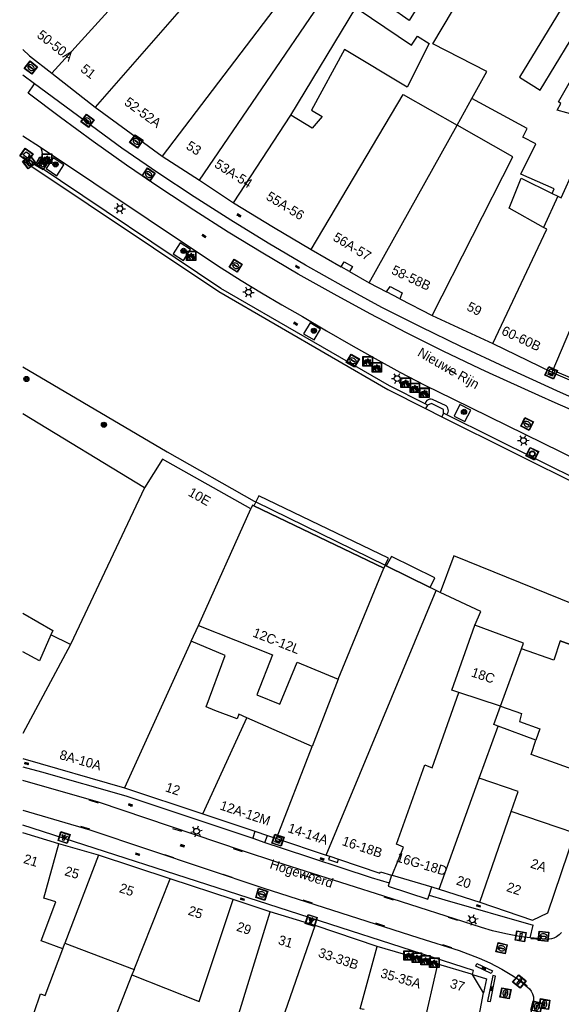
# Model space of a CAD drawing. Header units: metres. Extents: x 93870 to 95789, y 463036 to 464040.
# Tile 55 of 256: x 93872 to 93928, y 463469 to 463572. Entities that reach past the tile are written whole.
import ezdxf
from ezdxf.enums import TextEntityAlignment as Align

# ---------------------------------------------------------------- set-up
doc = ezdxf.new("R2010")
doc.units = ezdxf.units.M
doc.header["$LTSCALE"] = 25.4
for name, color, linetype in [('B_BEBOUWINGSGRENS_0', 1, 'Continuous'), ('B_LUIFEL_1', 200, 'Continuous'), ('B_OVERBOUWLIJN_LIJN_1', 7, 'Continuous'), ('B_TUSSENMUUR_0', 7, 'Continuous'), ('G_GRENS_ALGEMEEN_0', 7, 'Continuous'), ('K_STEIGER_1', 1, 'Continuous'), ('Q_BOOM_0', 3, 'Continuous'), ('Q_BRANDKRAAN_0', 5, 'Continuous'), ('Q_CAI-KAST_0', 10, 'Continuous'), ('Q_DRUKKNOPPAAL_0', 132, 'Continuous'), ('Q_ELEKTRAKAST_0', 7, 'Continuous'), ('Q_FIETSENREK_0', 6, 'Continuous'), ('Q_INSPECTIE_OF_RIOOLPUT_0', 253, 'Continuous'), ('Q_KOLK_0', 254, 'Continuous'), ('Q_LICHTMAST_0', 2, 'Continuous'), ('Q_LICHTPUNT_0', 7, 'Continuous'), ('Q_LIJNAFWATERING_LIJN_0', 7, 'Continuous'), ('Q_MEERRING_0', 7, 'Continuous'), ('Q_VERKEERSBORDPAAL_0', 40, 'Continuous'), ('Q_WATERLEIDINGPUT_0', 5, 'Continuous'), ('Q_ZAND_ZOUTBAK_0', 7, 'Continuous'), ('S_GBKN_SYMBOOL_OV_GROOT_0', 7, 'Continuous'), ('V_WEGGRENS_0', 7, 'Continuous'), ('W_KADEMUUR_30CM_0', 10, 'Continuous'), ('W_WATERGRENS_0', 5, 'Continuous'), ('Z_GBKN_HUISNUMMER_0', 252, 'Continuous'), ('Z_STRAATNAAM_0', 252, 'Continuous')]:
    doc.layers.add(name, color=color, linetype=linetype)

# ---------------------------------------------------------------- blocks, each defined once
blk = doc.blocks.new('Q_ZAND_ZOUTBAK')
for points in [[(-0.5, 0.5), (0.5, 0.5), (0.5, -0.5), (-0.5, -0.5)], [(-0.34, 0.2), (0.33, 0.2), (0.19, -0.25), (-0.2, -0.25)]]:
    blk.add_lwpolyline(points, close=True)
blk.add_lwpolyline([(-0.44, 0.46), (0.44, 0.46, -0.414214), (0.46, 0.44), (0.46, -0.44, -0.414214), (0.44, -0.46), (-0.44, -0.46, -0.414214), (-0.46, -0.44), (-0.46, 0.44), (-0.46, 0.44), (-0.46, 0.45), (-0.46, 0.45), (-0.46, 0.45), (-0.46, 0.45), (-0.46, 0.45), (-0.46, 0.45), (-0.46, 0.46), (-0.46, 0.46), (-0.46, 0.46), (-0.45, 0.46), (-0.45, 0.46), (-0.45, 0.46), (-0.45, 0.46), (-0.45, 0.46), (-0.45, 0.46), (-0.44, 0.46), (-0.44, 0.46)], format="xyb")
blk = doc.blocks.new('Q_ELEKTRAKAST')
for points in [[(-0.5, 0.5), (0.5, 0.5), (0.5, -0.5), (-0.5, -0.5)], [(-0.26, 0.26), (0.25, 0.26), (0.25, 0.19), (-0.26, 0.19)], [(-0.26, 0.11), (0.25, 0.11), (0.25, -0.33), (-0.26, -0.33)]]:
    blk.add_lwpolyline(points, close=True)
blk.add_lwpolyline([(-0.44, 0.46), (0.44, 0.46, -0.414214), (0.46, 0.44), (0.46, -0.44, -0.414214), (0.44, -0.46), (-0.44, -0.46, -0.414214), (-0.46, -0.44), (-0.46, 0.44), (-0.46, 0.44), (-0.46, 0.45), (-0.46, 0.45), (-0.46, 0.45), (-0.46, 0.45), (-0.46, 0.45), (-0.46, 0.45), (-0.46, 0.46), (-0.46, 0.46), (-0.46, 0.46), (-0.45, 0.46), (-0.45, 0.46), (-0.45, 0.46), (-0.45, 0.46), (-0.45, 0.46), (-0.45, 0.46), (-0.44, 0.46), (-0.44, 0.46)], format="xyb")
blk.add_lwpolyline([(-0.18, 0, -1), (-0.18, -0.07, -1)], format="xyb", close=True)
blk.add_lwpolyline([(0.04, 0.09), (-0.06, -0.11), (0.04, -0.11), (-0.06, -0.31)])
blk = doc.blocks.new('Q_CAI-KAST')
for points in [[(-0.5, 0.5), (0.5, 0.5), (0.5, -0.5), (-0.5, -0.5)], [(-0.26, 0.26), (0.25, 0.26), (0.25, 0.19), (-0.26, 0.19)], [(-0.26, 0.11), (0.25, 0.11), (0.25, -0.33), (-0.26, -0.33)]]:
    blk.add_lwpolyline(points, close=True)
blk.add_lwpolyline([(-0.44, 0.46), (0.44, 0.46, -0.414214), (0.46, 0.44), (0.46, -0.44, -0.414214), (0.44, -0.46), (-0.44, -0.46, -0.414214), (-0.46, -0.44), (-0.46, 0.44), (-0.46, 0.44), (-0.46, 0.45), (-0.46, 0.45), (-0.46, 0.45), (-0.46, 0.45), (-0.46, 0.45), (-0.46, 0.45), (-0.46, 0.46), (-0.46, 0.46), (-0.46, 0.46), (-0.45, 0.46), (-0.45, 0.46), (-0.45, 0.46), (-0.45, 0.46), (-0.45, 0.46), (-0.45, 0.46), (-0.44, 0.46), (-0.44, 0.46)], format="xyb")
blk.add_circle((-0.18, -0.03), 0.0354)
blk = doc.blocks.new('Q_LICHTMAST')
for points in [[(-0.26, 0.15), (-0.52, 0.3)], [(0, 0.3), (0, 0.6)], [(0.26, 0.15), (0.52, 0.3)], [(-0.26, -0.15), (-0.52, -0.3)], [(0, -0.3), (0, -0.6)], [(0.26, -0.15), (0.52, -0.3)]]:
    blk.add_lwpolyline(points)
blk.add_circle((0, 0), 0.3)
blk = doc.blocks.new('Q_VERKEERSBORDPAAL')
for points in [[(-0.5, 0.5), (0.5, 0.5), (0.5, -0.5), (-0.5, -0.5)], [(-0.08, 0.33), (0.07, 0.33), (0.07, -0.33), (-0.08, -0.33)]]:
    blk.add_lwpolyline(points, close=True)
blk.add_lwpolyline([(-0.44, 0.46), (0.44, 0.46, -0.414214), (0.46, 0.44), (0.46, -0.44, -0.414214), (0.44, -0.46), (-0.44, -0.46, -0.414214), (-0.46, -0.44), (-0.46, 0.44), (-0.46, 0.44), (-0.46, 0.45), (-0.46, 0.45), (-0.46, 0.45), (-0.46, 0.45), (-0.46, 0.45), (-0.46, 0.45), (-0.46, 0.46), (-0.46, 0.46), (-0.46, 0.46), (-0.45, 0.46), (-0.45, 0.46), (-0.45, 0.46), (-0.45, 0.46), (-0.45, 0.46), (-0.45, 0.46), (-0.44, 0.46), (-0.44, 0.46)], format="xyb")
blk = doc.blocks.new('Q_DRUKKNOPPAAL')
for points in [[(-0.5, 0.5), (0.5, 0.5), (0.5, -0.5), (-0.5, -0.5)], [(-0.08, 0.33), (0.07, 0.33), (0.07, -0.33), (-0.08, -0.33)]]:
    blk.add_lwpolyline(points, close=True)
blk.add_lwpolyline([(-0.44, 0.46), (0.44, 0.46, -0.414214), (0.46, 0.44), (0.46, -0.44, -0.414214), (0.44, -0.46), (-0.44, -0.46, -0.414214), (-0.46, -0.44), (-0.46, 0.44), (-0.46, 0.44), (-0.46, 0.45), (-0.46, 0.45), (-0.46, 0.45), (-0.46, 0.45), (-0.46, 0.45), (-0.46, 0.45), (-0.46, 0.46), (-0.46, 0.46), (-0.46, 0.46), (-0.45, 0.46), (-0.45, 0.46), (-0.45, 0.46), (-0.45, 0.46), (-0.45, 0.46), (-0.45, 0.46), (-0.44, 0.46), (-0.44, 0.46)], format="xyb")
blk = doc.blocks.new('Q_WATERLEIDINGPUT')
blk.add_lwpolyline([(-0.5, 0.5), (0.5, 0.5), (0.5, -0.5), (-0.5, -0.5)], close=True)
for points in [[(-0.44, 0.46), (0.44, 0.46, -0.414214), (0.46, 0.44), (0.46, -0.44, -0.414214), (0.44, -0.46), (-0.44, -0.46, -0.414214), (-0.46, -0.44), (-0.46, 0.44), (-0.46, 0.44), (-0.46, 0.45), (-0.46, 0.45), (-0.46, 0.45), (-0.46, 0.45), (-0.46, 0.45), (-0.46, 0.45), (-0.46, 0.46), (-0.46, 0.46), (-0.46, 0.46), (-0.45, 0.46), (-0.45, 0.46), (-0.45, 0.46), (-0.45, 0.46), (-0.45, 0.46), (-0.45, 0.46), (-0.44, 0.46), (-0.44, 0.46)], [(-0.34, 0.1, 0.380426), (-0.28, -0.18)], [(-0.01, 0.27, 0.240218), (-0.34, 0.1)], [(-0.19, 0.04, 0.853344), (-0.19, -0.03)], [(0.33, 0.11, 0.240191), (-0.01, 0.27)], [(0.18, -0.03, 0.849746), (0.18, 0.04)], [(0.27, -0.18, 0.380426), (0.33, 0.11)], [(-0.28, -0.18, 0.148452), (0.01, -0.26)], [(0.01, -0.26, 0.131742), (0.27, -0.18)]]:
    blk.add_lwpolyline(points, format="xyb")
for points in [[(-0.19, 0.04), (0.18, 0.04)], [(0.18, -0.03), (-0.19, -0.03)]]:
    blk.add_lwpolyline(points)
blk = doc.blocks.new('Q_BRANDKRAAN')
blk.add_lwpolyline([(-0.5, 0.5), (0.5, 0.5), (0.5, -0.5), (-0.5, -0.5)], close=True)
for points in [[(-0.44, 0.46), (0.44, 0.46, -0.414214), (0.46, 0.44), (0.46, -0.44, -0.414214), (0.44, -0.46), (-0.44, -0.46, -0.414214), (-0.46, -0.44), (-0.46, 0.44), (-0.46, 0.44), (-0.46, 0.45), (-0.46, 0.45), (-0.46, 0.45), (-0.46, 0.45), (-0.46, 0.45), (-0.46, 0.45), (-0.46, 0.46), (-0.46, 0.46), (-0.46, 0.46), (-0.45, 0.46), (-0.45, 0.46), (-0.45, 0.46), (-0.45, 0.46), (-0.45, 0.46), (-0.45, 0.46), (-0.44, 0.46), (-0.44, 0.46)], [(-0.34, 0.1, 0.380426), (-0.28, -0.18)], [(-0.01, 0.27, 0.240218), (-0.34, 0.1)], [(-0.19, 0.04, 0.853344), (-0.19, -0.03)], [(0.33, 0.11, 0.240191), (-0.01, 0.27)], [(0.18, -0.03, 0.849746), (0.18, 0.04)], [(0.27, -0.18, 0.380426), (0.33, 0.11)], [(-0.28, -0.18, 0.148452), (0.01, -0.26)], [(0.01, -0.26, 0.131742), (0.27, -0.18)]]:
    blk.add_lwpolyline(points, format="xyb")
for points in [[(-0.19, 0.04), (0.18, 0.04)], [(0.18, -0.03), (-0.19, -0.03)]]:
    blk.add_lwpolyline(points)
blk = doc.blocks.new('Q_INSPECTIE_OF_RIOOLPUT')
blk.add_lwpolyline([(-0.5, 0.5), (0.5, 0.5), (0.5, -0.5), (-0.5, -0.5)], close=True)
for points in [[(-0.44, 0.46), (0.44, 0.46, -0.414214), (0.46, 0.44), (0.46, -0.44, -0.414214), (0.44, -0.46), (-0.44, -0.46, -0.414214), (-0.46, -0.44), (-0.46, 0.44), (-0.46, 0.44), (-0.46, 0.45), (-0.46, 0.45), (-0.46, 0.45), (-0.46, 0.45), (-0.46, 0.45), (-0.46, 0.45), (-0.46, 0.46), (-0.46, 0.46), (-0.46, 0.46), (-0.45, 0.46), (-0.45, 0.46), (-0.45, 0.46), (-0.45, 0.46), (-0.45, 0.46), (-0.45, 0.46), (-0.44, 0.46), (-0.44, 0.46)], [(-0.34, 0.1, 0.380426), (-0.28, -0.18)], [(-0.01, 0.27, 0.240218), (-0.34, 0.1)], [(-0.19, 0.04, 0.853344), (-0.19, -0.03)], [(0.33, 0.11, 0.240191), (-0.01, 0.27)], [(0.18, -0.03, 0.849746), (0.18, 0.04)], [(0.27, -0.18, 0.380426), (0.33, 0.11)], [(-0.28, -0.18, 0.148452), (0.01, -0.26)], [(0.01, -0.26, 0.131742), (0.27, -0.18)]]:
    blk.add_lwpolyline(points, format="xyb")
for points in [[(-0.19, 0.04), (0.18, 0.04)], [(0.18, -0.03), (-0.19, -0.03)]]:
    blk.add_lwpolyline(points)
blk = doc.blocks.new('Q_KOLK')
blk.add_lwpolyline([(-0.5, 0.5), (0.5, 0.5), (0.5, -0.5), (-0.5, -0.5)], close=True)
for points in [[(-0.44, 0.46), (0.44, 0.46, -0.414214), (0.46, 0.44), (0.46, -0.44, -0.414214), (0.44, -0.46), (-0.44, -0.46, -0.414214), (-0.46, -0.44), (-0.46, 0.44, -0.414214), (-0.44, 0.46)], [(-0.34, 0.1, 0.380426), (-0.28, -0.18)], [(-0.01, 0.27, 0.240218), (-0.34, 0.1)], [(-0.19, 0.04, 0.853344), (-0.19, -0.03)], [(0.33, 0.11, 0.240191), (-0.01, 0.27)], [(0.18, -0.03, 0.849746), (0.18, 0.04)], [(0.27, -0.18, 0.380426), (0.33, 0.11)], [(-0.28, -0.18, 0.148452), (0.01, -0.26)], [(0.01, -0.26, 0.131742), (0.27, -0.18)]]:
    blk.add_lwpolyline(points, format="xyb")
for points in [[(-0.19, 0.04), (0.18, 0.04)], [(0.18, -0.03), (-0.19, -0.03)]]:
    blk.add_lwpolyline(points)
blk = doc.blocks.new('Q_MEERRING')
blk.add_lwpolyline([(-0.5, 0.5), (0.5, 0.5), (0.5, -0.5), (-0.5, -0.5)], close=True)
blk.add_lwpolyline([(-0.44, 0.46), (0.44, 0.46, -0.414214), (0.46, 0.44), (0.46, -0.44, -0.414214), (0.44, -0.46), (-0.44, -0.46, -0.414214), (-0.46, -0.44), (-0.46, 0.44), (-0.46, 0.44), (-0.46, 0.45), (-0.46, 0.45), (-0.46, 0.45), (-0.46, 0.45), (-0.46, 0.45), (-0.46, 0.45), (-0.46, 0.46), (-0.46, 0.46), (-0.46, 0.46), (-0.45, 0.46), (-0.45, 0.46), (-0.45, 0.46), (-0.45, 0.46), (-0.45, 0.46), (-0.45, 0.46), (-0.44, 0.46), (-0.44, 0.46)], format="xyb")
for radius in [0.3, 0.3, 0.25, 0.25]:
    blk.add_circle((0, 0), radius)
blk = doc.blocks.new('Q_FIETSENREK')
for points in [[(-0.5, 0.5), (0.5, 0.5), (0.5, -0.5), (-0.5, -0.5)], [(-0.06, 0.15), (0.18, 0.05), (0.04, -0.09)]]:
    blk.add_lwpolyline(points, close=True)
for points in [[(-0.44, 0.46), (0.44, 0.46, -0.414214), (0.46, 0.44), (0.46, -0.44, -0.414214), (0.44, -0.46), (-0.44, -0.46, -0.414214), (-0.46, -0.44), (-0.46, 0.44), (-0.46, 0.44), (-0.46, 0.45), (-0.46, 0.45), (-0.46, 0.45), (-0.46, 0.45), (-0.46, 0.45), (-0.46, 0.45), (-0.46, 0.46), (-0.46, 0.46), (-0.46, 0.46), (-0.45, 0.46), (-0.45, 0.46), (-0.45, 0.46), (-0.45, 0.46), (-0.45, 0.46), (-0.45, 0.46), (-0.44, 0.46), (-0.44, 0.46)], [(-0.18, 0.11, 0.847256), (-0.32, -0.14)], [(-0.19, 0.08, 0.842492), (-0.3, -0.12)], [(-0.17, 0.06, 0.053288), (-0.19, 0.08)], [(-0.19, -0.13, 0.502492), (-0.15, 0.04)], [(-0.15, 0.09, 0.06236), (-0.18, 0.11)], [(-0.16, -0.16, 0.494489), (-0.12, 0.07)], [(-0.32, -0.14, 0.089606), (-0.42, -0.35)], [(-0.3, -0.16, 0.110942), (-0.37, -0.35)], [(-0.29, -0.1, 0.006942), (-0.3, -0.12)], [(-0.3, -0.16, 0.02458), (-0.28, -0.17)], [(-0.21, -0.1, 0.381614), (-0.29, -0.1)], [(-0.22, -0.14, 0.533998), (-0.28, -0.14)], [(-0.28, -0.14, 0.009682), (-0.27, -0.14)], [(-0.28, -0.17, 0.148109), (-0.2, -0.17)], [(-0.27, -0.14, 0.120201), (-0.22, -0.14)], [(-0.22, -0.14, 0.003554), (-0.22, -0.14)], [(-0.19, -0.13, 0.017985), (-0.21, -0.1)], [(-0.12, -0.35, 0.075837), (-0.2, -0.17)], [(-0.08, -0.35, 0.094234), (-0.16, -0.16)], [(0.1, -0.16, 0.385208), (0.19, -0.33)], [(0.21, -0.05, 0.224648), (0.11, -0.13)], [(0.13, -0.17, 0.376993), (0.2, -0.3)], [(0.21, -0.09, 0.20829), (0.14, -0.14)], [(0.19, -0.33, 1), (0.29, -0.06)], [(0.2, -0.3, 1), (0.28, -0.09)], [(0.29, -0.06, 0.086253), (0.24, -0.05)], [(0.28, -0.09, 0.079305), (0.24, -0.08)]]:
    blk.add_lwpolyline(points, format="xyb")
for points in [[(-0.17, 0.06), (-0.26, -0.04), (-0.24, -0.06), (-0.15, 0.04)], [(0.08, 0.22), (0, 0.25), (-0.15, 0.09)], [(-0.12, 0.07), (-0.09, 0.11), (0.02, -0.13), (0.1, -0.16)], [(0.24, -0.05), (0.23, 0.05), (0.26, 0.09), (0.3, 0.08), (0.31, 0.11), (0.19, 0.15), (0.18, 0.12), (0.23, 0.1), (0.21, 0.08), (-0.04, 0.17), (0, 0.22), (0.07, 0.19), (0.08, 0.22)], [(0.21, -0.05), (0.2, 0.03), (0.06, -0.11)], [(-0.42, -0.35), (-0.37, -0.35)], [(-0.12, -0.35), (-0.08, -0.35)], [(0.06, -0.11), (0.11, -0.13)], [(0.13, -0.17), (0.25, -0.22), (0.24, -0.08)], [(0.14, -0.14), (0.22, -0.17), (0.21, -0.09)]]:
    blk.add_lwpolyline(points)
blk = doc.blocks.new('Q_LICHTPUNT')
for points in [[(-0.5, 0.5), (0.5, 0.5), (0.5, -0.5), (-0.5, -0.5)], [(-0.46, 0.46), (0.46, 0.46), (0.46, -0.46), (-0.46, -0.46)], [(-0.12, 0.08), (-0.08, 0.05), (-0.26, -0.23), (-0.3, -0.2)], [(-0.03, 0.03), (0.02, 0.03), (0.02, -0.3), (-0.03, -0.3)], [(0.08, 0.05), (0.12, 0.08), (0.29, -0.21), (0.25, -0.24)]]:
    blk.add_lwpolyline(points, close=True)
blk.add_circle((0, 0.21), 0.103)
blk = doc.blocks.new('Q_BOOM')
for radius in [0.27, 0.18, 0.09]:
    blk.add_circle((0, 0), radius)
blk = doc.blocks.new('S_GBKN_SYMBOOL_OV_GROOT')
for points in [[(-0.21875, 0.0625), (0.21875, 0.0625)], [(-0.21875, 0), (0.21875, 0)], [(-0.1875, 0.0625), (-0.1875, 0)], [(-0.125, 0.09375), (-0.125, 0.0625)], [(-0.125, 0), (-0.125, -0.0625)], [(-0.0625, 0.0625), (-0.0625, 0)], [(0, 0.09375), (0, 0.0625)], [(0, 0), (0, -0.0625)], [(0.0625, 0.0625), (0.0625, 0)], [(0.125, 0.09375), (0.125, 0.0625)], [(0.125, 0), (0.125, -0.0625)], [(0.1875, 0.0625), (0.1875, 0)], [(-0.21875, -0.0625), (0.21875, -0.0625)], [(-0.1875, -0.0625), (-0.1875, -0.09375)], [(-0.0625, -0.0625), (-0.0625, -0.09375)], [(0.0625, -0.0625), (0.0625, -0.09375)], [(0.1875, -0.0625), (0.1875, -0.09375)]]:
    blk.add_lwpolyline(points)

msp = doc.modelspace()

# ---------------------------------------------------------------- linework, layer by layer
at = {"layer": 'B_BEBOUWINGSGRENS_0'}
for p, q in [((93874.91, 463566.67), (93879.47, 463563.1)), ((93879.47, 463563.1), (93886.47, 463557.98)), ((93886.47, 463557.98), (93890.38, 463555.47)), ((93890.38, 463555.47), (93893.94, 463553.09)), ((93927.84, 463553.79), (93926.37, 463550.53)), ((93927.26, 463554.08), (93927.84, 463553.79)), ((93914.71, 463541.3), (93921.07, 463538.37)), ((93884.63, 463523.29), (93871.9, 463531.03)), ((93909.64, 463514.87), (93896.05, 463521.39)), ((93909.78, 463515.18), (93909.64, 463514.87)), ((93909.91, 463515.11), (93909.78, 463515.18)), ((93914.5, 463512.86), (93909.91, 463515.11)), ((93915.11, 463512.56), (93914.5, 463512.86)), ((93915.56, 463512.35), (93915.11, 463512.56)), ((93889.51, 463507.23), (93890.28, 463508.87)), ((93890.28, 463508.87), (93898.01, 463505.83)), ((93935.17, 463504.62), (93928.11, 463507.28)), ((93904.86, 463503.26), (93902.14, 463496.24)), ((93921.86, 463500.43), (93924.06, 463499.68)), ((93902.14, 463496.24), (93895.31, 463499.23)), ((93925.57, 463496.9), (93921.61, 463498.35)), ((93898.41, 463486.61), (93902.14, 463496.24)), ((93871.9, 463494.98), (93882.53, 463491.91)), ((93882.53, 463491.91), (93890.72, 463489.17)), ((93890.72, 463489.17), (93896.16, 463487.36)), ((93875.67, 463486.04), (93871.9, 463487.19)), ((93896.16, 463487.36), (93897.47, 463486.92)), ((93926.8, 463478.82), (93929.62, 463487.16)), ((93897.47, 463486.92), (93898.41, 463486.61)), ((93898.41, 463486.61), (93903.61, 463484.87)), ((93879.79, 463484.85), (93875.67, 463486.04)), ((93887.29, 463482.39), (93879.79, 463484.85)), ((93903.61, 463484.87), (93904, 463484.74)), ((93904, 463484.74), (93904.91, 463484.44)), ((93893.89, 463480.23), (93887.29, 463482.39)), ((93910.45, 463482.77), (93910.52, 463482.75)), ((93910.52, 463482.75), (93914.67, 463481.54)), ((93914.67, 463481.54), (93915.43, 463481.3)), ((93915.43, 463481.3), (93919.7, 463479.94)), ((93897.75, 463478.94), (93893.89, 463480.23)), ((93902.47, 463477.5), (93897.75, 463478.94)), ((93908.96, 463475.29), (93902.47, 463477.5)), ((93915.29, 463473.46), (93908.96, 463475.29)), ((93918.82, 463472.4), (93915.29, 463473.46)), ((93918.94, 463472.36), (93918.82, 463472.4))]:
    msp.add_line(p, q, dxfattribs=at)
for points in [[(93923.84, 463566.25), (93926, 463564.89), (93930.72, 463572.63), (93928.57, 463574.01), (93923.84, 463566.25)], [(93899.93, 463562.27), (93906.74, 463573.5), (93906.96, 463573.35)], [(93906.96, 463573.35), (93912.56, 463569.6), (93913.17, 463570.54), (93914.41, 463569.76), (93912.09, 463565.2), (93905.54, 463569.13), (93902.1, 463562.79), (93903.2, 463562.14), (93902.16, 463560.91), (93899.93, 463562.27)], [(93871.9, 463569.13), (93872.59, 463568.49), (93874.91, 463566.67)], [(93931.83, 463561.66), (93927.78, 463562.79), (93928.18, 463563.5), (93927.91, 463563.67), (93929.17, 463565.86), (93932.8, 463563.74)], [(93926.37, 463550.53), (93922.75, 463552.53), (93924.01, 463555.69), (93927.26, 463554.08)], [(93893.94, 463553.09), (93898.1, 463550.56), (93902.05, 463548.21)], [(93902.05, 463548.21), (93905.19, 463546.4), (93905.49, 463546.93), (93906.36, 463546.43), (93906.05, 463545.9), (93908.11, 463544.72)], [(93908.11, 463544.72), (93909.92, 463543.78), (93910.3, 463544.33), (93911.57, 463543.68), (93911.33, 463543.05), (93914.71, 463541.3)], [(93921.07, 463538.37), (93927.15, 463535.41), (93927.25, 463535.37)], [(93927.25, 463535.37), (93927.66, 463535.19), (93927.76, 463535.42), (93929.16, 463534.81), (93929.54, 463535.46), (93930.27, 463535.15), (93930.54, 463535.02), (93930.32, 463534.33), (93933.26, 463533.04), (93933.64, 463533.68), (93934.56, 463533.27), (93934.19, 463532.35), (93934.56, 463532.19)], [(93895.74, 463521.07), (93886.49, 463526.29), (93884.63, 463523.29)], [(93896.05, 463521.39), (93895.91, 463521.46), (93895.74, 463521.07)], [(93919.18, 463508.91), (93919.8, 463510.35), (93915.56, 463512.35)], [(93871.9, 463510.17), (93875.02, 463508.37), (93874.82, 463507.9)], [(93924.07, 463506.43), (93924.27, 463507.05), (93919.18, 463508.91)], [(93874.82, 463507.9), (93873.64, 463505.19), (93871.9, 463506.13)], [(93895.31, 463499.23), (93894.49, 463499.59), (93894.3, 463499.13), (93891.98, 463500), (93891.07, 463500.39), (93893.06, 463505.76), (93889.51, 463507.23)], [(93928.11, 463507.28), (93927.45, 463505.25), (93924.07, 463506.43)], [(93898.01, 463505.83), (93896.36, 463501.63), (93898.77, 463500.65), (93900.57, 463505.03), (93904.86, 463503.26)], [(93921.61, 463498.35), (93921.16, 463498.52), (93921.86, 463500.43)], [(93924.06, 463499.68), (93923.83, 463498.83), (93925.98, 463498.09), (93925.57, 463496.9)], [(93890.72, 463489.17), (93891.7, 463491.32), (93895.31, 463499.23)], [(93904.91, 463484.44), (93909.25, 463482.99), (93909.3, 463483.11), (93910.45, 463482.77)], [(93919.7, 463479.94), (93925.2, 463478.06), (93926.8, 463478.82)], [(93916.46, 463453.14), (93919.25, 463466.41), (93919.38, 463466.76), (93920.08, 463470.44), (93918.94, 463472.36)]]:
    msp.add_lwpolyline(points, dxfattribs=at)
at = {"layer": 'B_LUIFEL_1'}
for p, q in [((93896.26, 463521.82), (93896.05, 463521.39)), ((93909.91, 463515.11), (93909.91, 463515.11))]:
    msp.add_line(p, q, dxfattribs=at)
for points in [[(93909.78, 463515.18), (93910.15, 463515.91), (93896.56, 463522.45), (93896.26, 463521.82)], [(93896.05, 463521.39), (93896.05, 463521.39), (93909.64, 463514.87)], [(93914.5, 463512.86), (93915, 463513.88), (93910.44, 463516.11), (93909.91, 463515.11)], [(93909.91, 463515.11), (93914.49, 463512.85), (93914.5, 463512.86)]]:
    msp.add_lwpolyline(points, dxfattribs=at)
at = {"layer": 'B_OVERBOUWLIJN_LIJN_1'}
for p, q in [((93906.05, 463545.9), (93905.19, 463546.4)), ((93911.33, 463543.05), (93909.92, 463543.78)), ((93934.19, 463532.35), (93927.66, 463535.19))]:
    msp.add_line(p, q, dxfattribs=at)
msp.add_lwpolyline([(93918.94, 463472.36), (93920.4, 463471.92), (93920.08, 463470.44)], dxfattribs=at)
at = {"layer": 'B_TUSSENMUUR_0'}
for p, q in [((93890.38, 463555.47), (93905.89, 463578.24)), ((93888.49, 463573.43), (93879.47, 463563.1)), ((93917.32, 463561.23), (93918.87, 463564.03)), ((93893.94, 463553.09), (93899.93, 463562.27)), ((93908.11, 463544.72), (93917.32, 463561.23)), ((93927.25, 463535.37), (93935.1, 463553.96)), ((93884.63, 463523.29), (93876.86, 463506.88)), ((93890.28, 463508.87), (93895.74, 463521.07)), ((93904.86, 463503.26), (93909.64, 463514.87)), ((93903.61, 463484.87), (93915.11, 463512.56)), ((93876.86, 463506.88), (93874.82, 463507.9)), ((93876.86, 463506.88), (93871.9, 463497.59)), ((93889.51, 463507.23), (93882.53, 463491.91)), ((93921.86, 463500.43), (93924.07, 463506.43)), ((93921.86, 463500.43), (93917.51, 463501.86)), ((93919.63, 463492.9), (93921.61, 463498.35)), ((93915.43, 463481.3), (93919.63, 463492.9)), ((93919.7, 463479.94), (93922.98, 463489.42)), ((93879.79, 463484.85), (93876.29, 463475.66)), ((93883.53, 463472.91), (93887.29, 463482.39)), ((93893.19, 463464.13), (93897.75, 463478.94)), ((93876.06, 463475.05), (93876.29, 463475.66)), ((93876.29, 463475.66), (93883.53, 463472.91)), ((93883.53, 463472.91), (93883.3, 463472.34)), ((93910.95, 463454.2), (93915.29, 463473.46)), ((93883.3, 463472.34), (93873.53, 463447.73))]:
    msp.add_line(p, q, dxfattribs=at)
for points in [[(93903.37, 463580.04), (93901.03, 463576.9), (93901.71, 463576.38), (93900.74, 463575.08), (93899.93, 463575.69), (93886.47, 463557.98)], [(93888.49, 463573.43), (93884.25, 463576.98), (93874.91, 463566.67)], [(93915.09, 463576.72), (93912.29, 463572.16), (93908.34, 463574.98)], [(93918.87, 463564.03), (93920.42, 463566.83), (93914.79, 463569.74), (93917.92, 463575.04)], [(93902.05, 463548.21), (93911.66, 463564.44), (93917.32, 463561.23)], [(93927.26, 463554.08), (93927.47, 463554.55), (93923.98, 463556.11), (93925.57, 463559.27), (93924.19, 463559.97), (93924.64, 463560.86), (93918.87, 463564.03)], [(93914.71, 463541.3), (93923.15, 463557.92), (93917.32, 463561.23)], [(93927.84, 463553.79), (93928.21, 463553.61), (93929.58, 463556.63), (93929.72, 463556.56)], [(93921.07, 463538.37), (93926.71, 463550.34), (93926.37, 463550.53)], [(93917.51, 463501.86), (93916.75, 463502.13), (93919.18, 463508.91)], [(93910.52, 463482.75), (93911.72, 463485.71), (93910.98, 463486.01), (93913.95, 463494.31), (93914.7, 463494.01), (93917.51, 463501.86)], [(93931.58, 463493.04), (93927.6, 463494.48), (93925.05, 463495.4), (93925.57, 463496.9)], [(93922.98, 463489.42), (93923.7, 463491.51), (93919.63, 463492.9)], [(93929.62, 463487.16), (93927.78, 463487.78), (93922.98, 463489.42)], [(93876.06, 463475.05), (93873.79, 463475.91), (93875.34, 463479.99), (93874.09, 463480.35), (93875.67, 463486.04)], [(93883.3, 463472.34), (93890.32, 463469.56), (93893.89, 463480.23)], [(93896.86, 463464), (93897.51, 463466.26), (93898.46, 463465.97), (93902.47, 463477.5)], [(93873.06, 463468.39), (93873.73, 463470.35), (93874.21, 463470.19), (93876.06, 463475.05)], [(93907.58, 463468.7), (93907.17, 463468.79), (93908.96, 463475.29)]]:
    msp.add_lwpolyline(points, dxfattribs=at)
at = {"layer": 'G_GRENS_ALGEMEEN_0'}
for p, q in [((93914.22, 463531.93), (93913.96, 463532.06)), ((93914.22, 463531.93), (93914.02, 463531.58)), ((93915.91, 463531.08), (93915.72, 463530.72)), ((93916.23, 463530.92), (93915.91, 463531.08))]:
    msp.add_line(p, q, dxfattribs=at)
msp.add_lwpolyline([(93915.91, 463531.08), (93915.9, 463531.48), (93914.63, 463532.1), (93914.22, 463531.93)], dxfattribs=at)
at = {"layer": 'K_STEIGER_1'}
msp.add_lwpolyline([(93928.11, 463507.28), (93929.52, 463506.76), (93930.94, 463510.53), (93916.97, 463516.16), (93915.56, 463512.35)], dxfattribs=at)
at = {"layer": 'Q_LIJNAFWATERING_LIJN_0'}
for p, q in [((93878.79, 463490.63), (93879.76, 463490.34)), ((93878.9, 463487.58), (93877.95, 463487.87)), ((93887.54, 463487.66), (93888.49, 463487.36)), ((93893.88, 463485.55), (93894.83, 463485.25)), ((93887.69, 463484.58), (93886.75, 463484.89)), ((93893.78, 463482.53), (93892.83, 463482.84)), ((93902.95, 463482.63), (93902, 463482.95)), ((93902.18, 463479.84), (93901.22, 463480.16)), ((93910.65, 463480.15), (93909.69, 463480.47)), ((93917.39, 463478.01), (93916.42, 463478.32)), ((93909.76, 463477.42), (93908.81, 463477.73)), ((93926.07, 463476.04), (93925.04, 463476.12)), ((93916.75, 463475.18), (93915.81, 463475.48)), ((93923.86, 463471.84), (93924.65, 463471.2))]:
    msp.add_line(p, q, dxfattribs=at)
at = {"layer": 'V_WEGGRENS_0'}
for p, q in [((93873.12, 463565.54), (93871.9, 463566.45)), ((93871.9, 463560.11), (93873.72, 463558.91)), ((93876.17, 463557.06), (93875.06, 463557.79)), ((93889.43, 463548.2), (93888.34, 463548.91)), ((93903.04, 463539.9), (93901.93, 463540.56)), ((93918.74, 463531.42), (93917.59, 463531.99)), ((93934.23, 463521.98), (93916.23, 463530.92)), ((93896.16, 463487.36), (93895.94, 463486.64)), ((93895.94, 463486.64), (93897.21, 463486.19)), ((93897.21, 463486.19), (93897.47, 463486.92)), ((93910.45, 463482.77), (93910.2, 463481.95)), ((93914.4, 463480.67), (93914.67, 463481.54)), ((93924.95, 463476.2), (93925.29, 463477.52)), ((93926.2, 463476.09), (93924.95, 463476.2)), ((93918.94, 463472.36), (93919.03, 463472.78)), ((93919.26, 463473.26), (93919.39, 463473.53))]:
    msp.add_line(p, q, dxfattribs=at)
for points in [[(93939.17, 463527.23), (93937.35, 463527.98), (93933.52, 463529.59), (93927.56, 463532.18), (93925.88, 463532.94), (93920.71, 463535.28), (93919.73, 463535.72), (93915.86, 463537.59), (93912.02, 463539.51), (93908.21, 463541.5), (93904.44, 463543.55), (93900.69, 463545.65), (93896.99, 463547.82), (93893.36, 463550.04), (93889.78, 463552.32), (93886.23, 463554.66), (93882.72, 463557.05), (93879.25, 463559.51), (93875.82, 463562.01), (93872.43, 463564.58), (93873.12, 463565.54)], [(93939.51, 463528.38), (93937.45, 463529.26), (93933.31, 463530.97), (93927.75, 463533.42), (93922.33, 463535.89), (93917.72, 463538.06), (93913.57, 463540.08), (93909.44, 463542.15), (93905.43, 463544.33), (93901.47, 463546.58), (93897.54, 463548.89), (93893.65, 463551.28), (93889.81, 463553.73), (93886, 463556.25), (93882.25, 463558.83), (93873.12, 463565.54)], [(93873.4, 463557.03), (93873.84, 463557.78), (93873.9, 463558.01), (93873.93, 463558.24), (93873.9, 463558.48), (93873.83, 463558.7), (93873.72, 463558.91)], [(93873.72, 463558.91), (93890.57, 463547.66), (93892.65, 463546.3), (93894.74, 463544.98), (93896.85, 463543.69), (93898.98, 463542.44), (93901.13, 463541.21), (93903.66, 463539.71), (93906.2, 463538.25), (93908.76, 463536.81), (93911.34, 463535.4), (93913.94, 463534.03), (93916.87, 463532.61), (93935.69, 463523.35)], [(93873.4, 463557.03), (93872.67, 463557.53), (93872.56, 463557.45), (93871.9, 463557.92)], [(93875.06, 463557.79), (93874.32, 463556.68), (93875.43, 463555.94), (93876.17, 463557.06)], [(93913.96, 463532.06), (93910.25, 463533.94), (93892.6, 463544.13), (93873.4, 463557.03)], [(93888.34, 463548.91), (93887.61, 463547.78), (93888.7, 463547.07), (93889.43, 463548.2)], [(93901.93, 463540.56), (93901.24, 463539.41), (93902.36, 463538.75), (93903.04, 463539.9)], [(93914.75, 463532.52), (93914.6, 463532.56), (93914.44, 463532.55), (93914.29, 463532.5), (93914.15, 463532.41), (93914.05, 463532.29), (93913.96, 463532.06)], [(93916.23, 463530.92), (93916.38, 463531.2), (93916.4, 463531.34), (93916.39, 463531.49), (93916.35, 463531.63), (93916.28, 463531.76), (93916.17, 463531.87), (93914.75, 463532.52)], [(93917.59, 463531.99), (93917, 463530.79), (93918.14, 463530.22), (93918.74, 463531.42)], [(93871.9, 463494.11), (93873.84, 463493.57), (93882.65, 463491.08), (93895.94, 463486.64)], [(93924.95, 463476.2), (93924.01, 463476.3), (93922.41, 463476.61), (93921.03, 463476.93), (93919.87, 463477.28), (93909.64, 463480.56), (93898.47, 463484.14), (93894.86, 463485.3), (93879.79, 463490.4), (93871.9, 463492.68)], [(93871.9, 463489.55), (93878.9, 463487.5), (93896.98, 463481.45), (93913.33, 463476.21), (93917.53, 463474.87), (93919.63, 463474.09)], [(93919.03, 463472.78), (93896.55, 463480.03), (93871.9, 463488)], [(93897.21, 463486.19), (93899.03, 463485.59), (93908.34, 463482.51), (93910.2, 463481.95)], [(93904, 463484.74), (93903.88, 463484.4), (93904.82, 463484.09), (93904.91, 463484.44)], [(93910.2, 463481.95), (93910.11, 463481.62), (93914.27, 463480.27), (93914.4, 463480.67)], [(93914.4, 463480.67), (93916.02, 463480.17), (93925.29, 463477.52)], [(93928.24, 463476.76), (93928, 463476.52), (93927.73, 463476.33), (93927.43, 463476.18), (93927.19, 463476.12), (93926.95, 463476.07), (93926.7, 463476.05), (93926.45, 463476.06), (93926.2, 463476.09)], [(93919.63, 463474.09), (93920.73, 463473.61), (93921.99, 463472.94), (93923.03, 463472.32), (93923.71, 463471.87), (93924.65, 463471.1)], [(93919.39, 463473.53), (93921.02, 463472.75), (93920.89, 463472.49), (93919.26, 463473.26)], [(93921.05, 463472.27), (93920.51, 463469.58), (93920.82, 463469.55), (93921.34, 463472.21), (93921.05, 463472.27)], [(93924.65, 463471.1), (93924.89, 463470.89), (93925.08, 463470.63), (93925.22, 463470.34), (93925.3, 463470.03), (93925.31, 463469.7), (93925.31, 463469.54), (93925.3, 463469.37), (93925.28, 463469.21), (93925.24, 463469.05), (93925.19, 463468.89), (93924.56, 463467.13), (93923.64, 463463.82)]]:
    msp.add_lwpolyline(points, dxfattribs=at)
at = {"layer": 'W_KADEMUUR_30CM_0'}
msp.add_line((93896.26, 463521.82), (93909.78, 463515.18), dxfattribs=at)
msp.add_lwpolyline([(93871.9, 463535.93), (93887, 463527.04), (93896.1, 463521.89), (93896.26, 463521.82)], dxfattribs=at)
at = {"layer": 'W_WATERGRENS_0'}
for p, q in [((93914.02, 463531.58), (93915.72, 463530.72)), ((93915.72, 463530.72), (93934.02, 463521.6))]:
    msp.add_line(p, q, dxfattribs=at)
msp.add_lwpolyline([(93871.9, 463557.53), (93892.38, 463543.81), (93910.06, 463533.56), (93914.02, 463531.58)], dxfattribs=at)
at = {"layer": 'Z_STRAATNAAM_0'}
for p, q in [((93916.37, 463535.69), (93917.24, 463535.19)), ((93901.02, 463482.82), (93901.97, 463482.51))]:
    msp.add_line(p, q, dxfattribs=at)

# ---------------------------------------------------------------- block references
at = {"layer": 'Q_BOOM_0'}
for p, rotation in [((93875.31, 463557.12), 146.4773236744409), ((93888.7, 463548.07), 146.98167058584), ((93902.34, 463539.72), 59.39566689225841), ((93872.26, 463534.67), 149.4987771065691), ((93918.04, 463531.23), 153.6156920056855), ((93880.37, 463529.88), 149.4987771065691)]:
    msp.add_blockref('Q_BOOM', p, dxfattribs=dict(at, rotation=rotation))
at = {"layer": 'Q_BRANDKRAAN_0', "rotation": 173.5325410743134}
msp.add_blockref('Q_BRANDKRAAN', (93926.36, 463476.37), dxfattribs=at)
at = {"layer": 'Q_CAI-KAST_0'}
for p, rotation in [((93927.16, 463535.32), 155.7722546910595), ((93898.58, 463486.42), 161.5385957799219)]:
    msp.add_blockref('Q_CAI-KAST', p, dxfattribs=dict(at, rotation=rotation))
at = {"layer": 'Q_DRUKKNOPPAAL_0', "rotation": 140.6708274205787}
msp.add_blockref('Q_DRUKKNOPPAAL', (93923.83, 463471.64), dxfattribs=at)
at = {"layer": 'Q_ELEKTRAKAST_0'}
for p, rotation in [((93872.55, 463557.34), 37.30394828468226), ((93873.85, 463557.22), 59.31982746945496)]:
    msp.add_blockref('Q_ELEKTRAKAST', p, dxfattribs=dict(at, rotation=rotation))
at = {"layer": 'Q_FIETSENREK_0'}
for p in [(93874.42, 463557.72), (93889.5, 463547.55), (93907.97, 463536.52), (93908.92, 463535.9), (93911.93, 463534.28), (93912.9, 463533.74), (93913.9, 463533.23), (93912.26, 463474.36), (93913.11, 463474.13), (93914.01, 463473.87), (93914.93, 463473.61)]:
    msp.add_blockref('Q_FIETSENREK', p, dxfattribs=at)
at = {"layer": 'Q_INSPECTIE_OF_RIOOLPUT_0'}
for p, rotation in [((93894.16, 463546.52), 147.7490930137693), ((93906.41, 463536.58), 150.0134908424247), ((93924.64, 463529.96), 153.823421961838), ((93921.97, 463475.12), 166.7872531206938)]:
    msp.add_blockref('Q_INSPECTIE_OF_RIOOLPUT', p, dxfattribs=dict(at, rotation=rotation))
at = {"layer": 'Q_KOLK_0', "rotation": 143.6613062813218}
msp.add_blockref('Q_KOLK', (93878.66, 463561.68), dxfattribs=at)
at = {"layer": 'Q_LICHTMAST_0'}
for p, rotation in [((93882.03, 463552.5), 146.2691670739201), ((93895.49, 463543.74), 148.5912983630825), ((93911.05, 463534.71), 152.0743426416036), ((93924.25, 463528.23), 153.823421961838), ((93890.06, 463487.36), 161.3099392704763), ((93918.92, 463478.09), 162.2161115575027)]:
    msp.add_blockref('Q_LICHTMAST', p, dxfattribs=dict(at, rotation=rotation))
at = {"layer": 'Q_LICHTPUNT_0'}
for p, rotation in [((93876.2, 463486.7), 162.0948826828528), ((93902.06, 463478.03), 162.1196650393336)]:
    msp.add_blockref('Q_LICHTPUNT', p, dxfattribs=dict(at, rotation=rotation))
at = {"layer": 'Q_MEERRING_0', "rotation": 153.5700861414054}
msp.add_blockref('Q_MEERRING', (93925.18, 463526.85), dxfattribs=at)
at = {"layer": 'Q_VERKEERSBORDPAAL_0', "rotation": 169.125112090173}
msp.add_blockref('Q_VERKEERSBORDPAAL', (93923.97, 463476.36), dxfattribs=at)
at = {"layer": 'Q_WATERLEIDINGPUT_0'}
for p, rotation in [((93872.73, 463567.25), 141.8939177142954), ((93883.76, 463559.53), 143.8093939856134), ((93885.05, 463556.06), 145.6817308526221), ((93896.88, 463480.76), 162.2530402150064), ((93922.38, 463470.4), 78.8020785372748), ((93926.45, 463469.28), 80.93714388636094), ((93925.64, 463469), 76.30128299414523)]:
    msp.add_blockref('Q_WATERLEIDINGPUT', p, dxfattribs=dict(at, rotation=rotation))
at = {"layer": 'Q_ZAND_ZOUTBAK_0', "rotation": 144.0828342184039}
msp.add_blockref('Q_ZAND_ZOUTBAK', (93872.26, 463558.11), dxfattribs=at)
at = {"layer": 'S_GBKN_SYMBOOL_OV_GROOT_0'}
for p, rotation in [((93894.5, 463551.77), 148.6608167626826), ((93890.84, 463549.62), 147.5557032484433), ((93900.62, 463546.39), 149.4866693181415), ((93900.42, 463540.44), 150.0134908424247), ((93872.29, 463494.43), 164.4519136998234), ((93883.16, 463490.09), 161.501723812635), ((93883.91, 463484.95), 162.0948826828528), ((93888.59, 463485.83), 161.4842659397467), ((93903.21, 463484.44), 161.7294549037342), ((93894.88, 463480.24), 162.0948826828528), ((93919.57, 463479.53), 164.0439946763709), ((93920.13, 463473.01), 154.7262624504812), ((93920.93, 463470.89), 78.8020785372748)]:
    msp.add_blockref('S_GBKN_SYMBOOL_OV_GROOT', p, dxfattribs=dict(at, rotation=rotation))

# ---------------------------------------------------------------- texts
at = {"layer": 'Z_GBKN_HUISNUMMER_0', "linetype": 'Continuous'}
for s, rotation, p in [('50-50A', 321.9, (93875.29, 463569.55)), ('51', 322, (93878.73, 463566.85)), ('52-52A', 323.8, (93884.45, 463562.56)), ('53', 327.3, (93889.78, 463558.83)), ('53A-54', 327.3, (93893.93, 463556.16)), ('55A-56', 328.5, (93899.35, 463552.8)), ('56A-57', 328.9, (93906.35, 463548.54)), ('58-58B', 334.8, (93912.52, 463545.25)), ('59', 333.1, (93919.13, 463542.02)), ('60-60B', 335.1, (93924.04, 463538.91)), ('10E', 330.6, (93890.38, 463522.37)), ('12C-12L', 338.5, (93898.42, 463507.28)), ('18C', 341.7, (93920.04, 463503.66)), ('8A-10A', 343.9, (93877.93, 463494.8)), ('12', 341.5, (93887.59, 463491.8)), ('12A-12M', 341.5, (93895.16, 463489.27)), ('14-14A', 341.5, (93901.73, 463487.08)), ('16-18B', 341.5, (93907.4, 463485.72)), ('21', 343.1, (93872.74, 463484.32)), ('16G-18D', 343.7, (93913.63, 463483.93)), ('2A', 341.3, (93925.85, 463483.8)), ('25', 343.9, (93877.04, 463483.04)), ('25', 341.8, (93882.76, 463481.25)), ('20', 342.3, (93918.01, 463482.05)), ('22', 341.1, (93923.27, 463481.36)), ('25', 341.9, (93889.96, 463478.89)), ('29', 341.5, (93895.03, 463477.21)), ('31', 343, (93899.38, 463475.83)), ('33-33B', 341.2, (93904.91, 463474.03)), ('35-35A', 343.8, (93911.43, 463471.97)), ('37', 343.3, (93917.36, 463471.27))]:
    msp.add_text(s, height=1, rotation=rotation, dxfattribs=at).set_placement(p, align=Align.MIDDLE)
at = {"layer": 'Z_STRAATNAAM_0', "linetype": 'Continuous'}
for s, rotation, p in [('Nieuwe Rijn', 329.8714, (93916.37, 463535.69)), ('Hogewoerd', 342.1811, (93901.02, 463482.82))]:
    msp.add_text(s, height=1, rotation=rotation, dxfattribs=at).set_placement(p, align=Align.MIDDLE)

doc.saveas('drawing.dxf')
